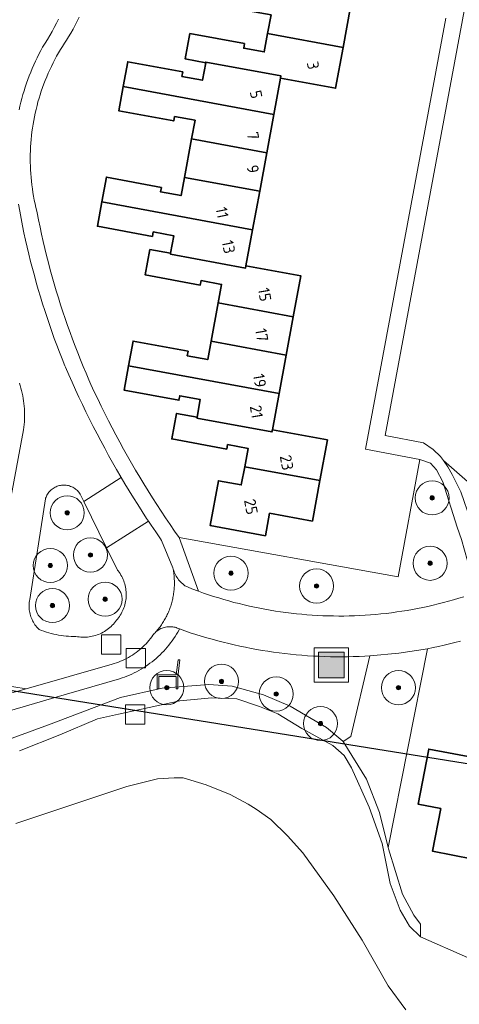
# Model space of a CAD drawing. Extents: x 154222 to 160093, y 456746 to 462495.
# Tile 185 of 254: x 158727 to 158779, y 460736 to 460852. Entities that reach past the tile are written whole.
import ezdxf
from ezdxf.enums import TextEntityAlignment as Align

# ---------------------------------------------------------------- set-up
doc = ezdxf.new("R2010")
doc.units = 0
doc.header["$LTSCALE"] = 0.75
doc.layers.get('0').update_dxf_attribs({"linetype": 'CONTINUOUS'})
doc.layers.get('DEFPOINTS').update_dxf_attribs({"linetype": 'CONTINUOUS'})
for name, color, linetype, lineweight in [('B-XX-GR-BEPLANTING_CULTUUR_BOSPLANTSOEN-GV', 252, 'CONTINUOUS', 18), ('B-XX-GR-BOOM-S', 252, 'CONTINUOUS', 25), ('B-XX-IE-MEUBILAIR_WEGMEUBILAIR-S', 252, 'CONTINUOUS', 25), ('B-XX-OG-BEBOUWING-GV', 6, 'CONTINUOUS', 35), ('B-XX-OG-BEBOUWING-T18', 1, 'CONTINUOUS', 18), ('B-XX-OG-TERREIN_CULTUURSCHEIDING-GV', 252, 'CONTINUOUS', 18), ('B-XX-OG-TERREIN_ERF-GV', 252, 'CONTINUOUS', 18), ('B-XX-OG-WATER_SLOOT-GV', 252, 'CONTINUOUS', 18), ('B-XX-RI-GWA_RIOOLPUT-S', 252, 'CONTINUOUS', 25), ('B-XX-VH-VERHARDING_BETONSTRAATSTEEN-GV', 252, 'CONTINUOUS', 18), ('B-XX-VH-VERHARDING_STRAATBAKSTEEN-GV', 252, 'CONTINUOUS', 18), ('B-XX-VH-VERHARDING_TEGEL-GV', 252, 'CONTINUOUS', 18)]:
    doc.layers.add(name, color=color, linetype=linetype, lineweight=lineweight)
doc.styles.add('NLCS-ISO-M-T18', font='NLCS-ISO.ttf', dxfattribs={"height": 1.8})

# ---------------------------------------------------------------- blocks, each defined once
blk = doc.blocks.new('SIE-WEG_AFVALBAK-SO')
at = {"linetype": 'ByBlock', "lineweight": 18}
h = blk.add_hatch(color=0, dxfattribs=at)
h.dxf.hatch_style = 1
h.paths.add_polyline_path([(-1.5, -1.5), (1.5, -1.5), (1.5, 1.5), (-1.5, 1.5)])
at = {"color": 0, "linetype": 'ByBlock', "lineweight": 18}
for points in [[(-2, -2), (2, -2), (2, 2), (-2, 2)], [(-1.5, -1.5), (1.5, -1.5), (1.5, 1.5), (-1.5, 1.5)]]:
    blk.add_lwpolyline(points, close=True, dxfattribs=at)
blk = doc.blocks.new('SRI-PUT_INSPECTIEPUT_RIOOLPUT-SO')
at = {"color": 0, "linetype": 'ByBlock', "lineweight": 18}
blk.add_lwpolyline([(-1.125, -1.125), (1.125, -1.125), (1.125, 1.125), (-1.125, 1.125)], close=True, dxfattribs=at)
blk = doc.blocks.new('SIE-WEG_ZITBANK-SO')
at = {"color": 0, "linetype": 'ByBlock', "lineweight": 18}
blk.add_lwpolyline([(-0.91, -1.63), (-0.91, -0.2), (1.09, -0.2), (1.09, -1.63), (1.29, -1.63), (1.29, -0.21), (1.54, 1.78), (1.33, 1.78), (1.11, 0), (-1.11, 0), (-1.11, -1.63)], close=True, dxfattribs=at)
blk = doc.blocks.new('SGR-BOOM_01-SO')
at = {"linetype": 'ByBlock', "lineweight": 18}
h = blk.add_hatch(color=0, dxfattribs=at)
h.dxf.hatch_style = 1
edge = h.paths.add_edge_path()
edge.add_arc((0, 0), 0.25, 0, 360)
at = {"color": 0, "linetype": 'ByBlock', "lineweight": 18}
for radius in [2, 0.25]:
    blk.add_circle((0, 0), radius, dxfattribs=at)

msp = doc.modelspace()

# ---------------------------------------------------------------- linework, layer by layer
at = {"layer": 'B-XX-GR-BEPLANTING_CULTUUR_BOSPLANTSOEN-GV'}
for points in [[(158778.774, 460790.861), (158778.28, 460792.315), (158776.617, 460797.594), (158775.854, 460799.026), (158775.137, 460799.786), (158773.908, 460800.244), (158771.365, 460786.454), (158745.639, 460791.082), (158747.937, 460784.783), (158748.522, 460784.574), (158749.11, 460784.373), (158749.701, 460784.18), (158750.294, 460783.994), (158750.889, 460783.816), (158751.487, 460783.645), (158752.086, 460783.482), (158752.688, 460783.327), (158753.292, 460783.18), (158753.897, 460783.04), (158754.505, 460782.909), (158755.113, 460782.785), (158755.724, 460782.668), (158756.336, 460782.56), (158756.949, 460782.46), (158757.564, 460782.368), (158758.179, 460782.283), (158758.796, 460782.207), (158759.414, 460782.138), (158760.032, 460782.077), (158760.651, 460782.025), (158761.271, 460781.98), (158761.891, 460781.943), (158762.512, 460781.914), (158763.133, 460781.894), (158763.755, 460781.881), (158764.376, 460781.876), (158764.997, 460781.879), (158765.619, 460781.891), (158766.24, 460781.91), (158766.861, 460781.937), (158767.481, 460781.972), (158768.101, 460782.015), (158768.72, 460782.067), (158769.339, 460782.126), (158769.957, 460782.193), (158770.573, 460782.268), (158771.189, 460782.351), (158771.804, 460782.442), (158772.417, 460782.541), (158773.03, 460782.647), (158773.64, 460782.762), (158774.25, 460782.884), (158774.857, 460783.014), (158775.463, 460783.153), (158776.067, 460783.299), (158776.669, 460783.452), (158777.269, 460783.613), (158777.867, 460783.782), (158778.463, 460783.959), (158779.056, 460784.144)], [(158714.298, 460769.6), (158727.7, 460773.349), (158721.873, 460774.268)]]:
    msp.add_lwpolyline(points, dxfattribs=at)
for points in [[(158780.113, 460797.095), (158776.695, 460800.096), (158777.197, 460799.385), (158777.713, 460798.469), (158778.722, 460796.456), (158779.845, 460793.145), (158781.194, 460788.895), (158782.349, 460785.431), (158785.983, 460787.198), (158789.543, 460789.112), (158796.416, 460794.102)], [(158770.187, 460754.718), (158774.809, 460778.048), (158771.433, 460777.525), (158768.032, 460777.209), (158765.808, 460767.756), (158764.897, 460767.153), (158767.651, 460762.743), (158769.184, 460758.85)]]:
    msp.add_lwpolyline(points, close=True, dxfattribs=at)
at = {"layer": 'B-XX-OG-BEBOUWING-GV'}
for points in [[(158764.532, 460856.277), (158754.757, 460858.086), (158753.79, 460852.845), (158756.441, 460852.354), (158756.038, 460850.172), (158764.9, 460848.529), (158765.781, 460853.294), (158764.039, 460853.614)], [(158753.329, 460848.989), (158746.908, 460850.174), (158746.36, 460847.2), (158748.766, 460846.755), (158748.779, 460846.826), (158757.604, 460845.204), (158757.559, 460844.958), (158764.019, 460843.763), (158764.9, 460848.529), (158756.038, 460850.172), (158755.639, 460848.014), (158753.231, 460848.459)], [(158746.077, 460845.674), (158739.621, 460846.868), (158739.082, 460843.954), (158756.769, 460840.682), (158757.559, 460844.958), (158757.604, 460845.204), (158748.779, 460846.826), (158748.766, 460846.755), (158748.387, 460844.699), (158745.979, 460845.145)], [(158756.769, 460840.682), (158739.082, 460843.954), (158738.557, 460841.113), (158745.012, 460839.922), (158745.11, 460840.448), (158747.518, 460840.002), (158747.113, 460837.812), (158755.936, 460836.18)], [(158755.936, 460836.18), (158747.113, 460837.812), (158746.281, 460833.311), (158755.104, 460831.679)], [(158743.577, 460832.142), (158737.118, 460833.337), (158736.584, 460830.45), (158754.272, 460827.178), (158755.104, 460831.679), (158746.281, 460833.311), (158745.885, 460831.168), (158743.478, 460831.614)], [(158754.272, 460827.178), (158736.584, 460830.45), (158736.053, 460827.575), (158742.51, 460826.379), (158742.608, 460826.907), (158745.015, 460826.462), (158744.635, 460824.407), (158744.617, 460824.309), (158753.44, 460822.677), (158753.489, 460822.941)], [(158744.635, 460824.407), (158742.228, 460824.852), (158741.678, 460821.877), (158748.126, 460820.684), (158748.223, 460821.213), (158750.63, 460820.767), (158750.228, 460818.592), (158759.052, 460816.96), (158759.941, 460821.747), (158753.489, 460822.941), (158753.44, 460822.677), (158744.617, 460824.309)], [(158759.052, 460816.96), (158750.228, 460818.592), (158749.396, 460814.091), (158758.216, 460812.459)], [(158746.691, 460812.925), (158740.243, 460814.117), (158739.708, 460811.228), (158757.381, 460807.959), (158758.216, 460812.459), (158749.396, 460814.091), (158749.001, 460811.951), (158746.594, 460812.395)], [(158757.381, 460807.959), (158739.708, 460811.228), (158739.179, 460808.373), (158745.627, 460807.18), (158745.725, 460807.709), (158748.132, 460807.263), (158747.747, 460805.187), (158747.729, 460805.089), (158756.545, 460803.458), (158756.595, 460803.726)], [(158747.747, 460805.187), (158745.343, 460805.634), (158744.788, 460802.651), (158751.237, 460801.454), (158751.334, 460801.985), (158753.742, 460801.537), (158753.342, 460799.385), (158762.167, 460797.753), (158763.053, 460802.527), (158756.595, 460803.726), (158756.545, 460803.458), (158747.729, 460805.089)], [(158762.167, 460797.753), (158753.342, 460799.385), (158752.944, 460797.241), (158750.268, 460797.736), (158749.3, 460792.491), (158755.777, 460791.294), (158756.267, 460793.935), (158761.285, 460793.004)], [(158780.182, 460765.277), (158774.945, 460766.268), (158773.72, 460759.8), (158776.357, 460759.299), (158775.404, 460754.288), (158780.146, 460753.386), (158781.816, 460762.197), (158779.676, 460762.605)]]:
    msp.add_lwpolyline(points, close=True, dxfattribs=at)
at = {"layer": 'B-XX-OG-TERREIN_CULTUURSCHEIDING-GV'}
msp.add_lwpolyline([(158732.261, 460797.224), (158732.127, 460797.229), (158731.992, 460797.225), (158731.858, 460797.213), (158731.725, 460797.193), (158731.593, 460797.166), (158731.464, 460797.13), (158731.336, 460797.087), (158731.211, 460797.037), (158731.09, 460796.979), (158730.972, 460796.914), (158730.858, 460796.842), (158730.749, 460796.764), (158730.644, 460796.679), (158730.545, 460796.588), (158730.451, 460796.492), (158730.364, 460796.39), (158730.282, 460796.283), (158730.207, 460796.171), (158730.139, 460796.055), (158730.077, 460795.935), (158730.023, 460795.812), (158729.977, 460795.686), (158729.953, 460795.611), (158728.113, 460783.823), (158728.081, 460783.653), (158728.056, 460783.482), (158728.04, 460783.31), (158728.031, 460783.137), (158728.03, 460782.964), (158728.038, 460782.791), (158728.053, 460782.619), (158728.077, 460782.447), (158728.108, 460782.277), (158728.147, 460782.108), (158728.194, 460781.942), (158728.248, 460781.778), (158728.31, 460781.616), (158728.38, 460781.458), (158728.456, 460781.303), (158728.54, 460781.151), (158728.631, 460781.004), (158728.728, 460780.861), (158728.832, 460780.722), (158728.942, 460780.589), (158729.058, 460780.461), (158729.18, 460780.338), (158729.226, 460780.295), (158729.502, 460780.187), (158729.781, 460780.086), (158730.063, 460779.993), (158730.347, 460779.908), (158730.633, 460779.83), (158730.922, 460779.76), (158731.212, 460779.698), (158731.503, 460779.643), (158731.796, 460779.597), (158732.091, 460779.558), (158732.386, 460779.527), (158732.681, 460779.505), (158732.978, 460779.49), (158733.274, 460779.483), (158733.541, 460779.484), (158733.731, 460779.45), (158733.923, 460779.424), (158734.115, 460779.405), (158734.308, 460779.395), (158734.502, 460779.392), (158734.695, 460779.398), (158734.888, 460779.412), (158735.08, 460779.433), (158735.271, 460779.463), (158735.46, 460779.5), (158735.648, 460779.546), (158735.834, 460779.599), (158736.018, 460779.659), (158736.199, 460779.727), (158736.377, 460779.803), (158736.551, 460779.886), (158736.723, 460779.976), (158736.89, 460780.073), (158737.053, 460780.177), (158737.211, 460780.287), (158737.365, 460780.404), (158737.514, 460780.527), (158737.658, 460780.657), (158737.796, 460780.792), (158737.929, 460780.933), (158738.055, 460781.079), (158738.176, 460781.23), (158738.282, 460781.375), (158738.406, 460781.519), (158738.524, 460781.669), (158738.635, 460781.823), (158738.74, 460781.982), (158738.838, 460782.145), (158738.929, 460782.312), (158739.014, 460782.482), (158739.09, 460782.656), (158739.16, 460782.833), (158739.222, 460783.013), (158739.276, 460783.196), (158739.323, 460783.38), (158739.361, 460783.566), (158739.392, 460783.754), (158739.416, 460783.943), (158739.431, 460784.133), (158739.438, 460784.323), (158739.437, 460784.513), (158739.428, 460784.703), (158739.411, 460784.892), (158739.386, 460785.081), (158739.353, 460785.269), (158739.313, 460785.454), (158739.264, 460785.638), (158739.208, 460785.82), (158739.145, 460785.999), (158739.073, 460786.176), (158738.995, 460786.349), (158738.909, 460786.519), (158738.817, 460786.685), (158738.717, 460786.847), (158738.611, 460787.005), (158738.498, 460787.158), (158738.42, 460787.256), (158737.132, 460789.878), (158734.469, 460795.297), (158734.043, 460796.164), (158733.968, 460796.276), (158733.887, 460796.383), (158733.8, 460796.486), (158733.706, 460796.582), (158733.608, 460796.674), (158733.503, 460796.759), (158733.394, 460796.838), (158733.281, 460796.91), (158733.163, 460796.975), (158733.042, 460797.034), (158732.917, 460797.084), (158732.79, 460797.128), (158732.66, 460797.164), (158732.528, 460797.192), (158732.395, 460797.212)], close=True, dxfattribs=at)
msp.add_lwpolyline([(158726.044, 460767.562), (158730.633, 460769.254), (158738.747, 460772.332), (158743.668, 460773.416), (158749.144, 460773.854), (158751.885, 460773.657), (158755.56, 460772.653), (158758.666, 460771.325), (158762.93, 460768.814), (158764.856, 460767.218), (158764.897, 460767.153), (158765.808, 460767.756), (158768.032, 460777.209), (158767.431, 460777.175), (158766.761, 460777.144), (158766.092, 460777.122), (158765.422, 460777.107), (158764.752, 460777.101), (158764.082, 460777.102), (158763.412, 460777.111), (158762.742, 460777.129), (158762.073, 460777.154), (158761.404, 460777.188), (158760.735, 460777.229), (158760.067, 460777.279), (158759.399, 460777.336), (158758.733, 460777.402), (158758.067, 460777.475), (158757.402, 460777.556), (158756.738, 460777.645), (158756.075, 460777.742), (158755.413, 460777.847), (158754.753, 460777.96), (158754.094, 460778.081), (158753.436, 460778.21), (158752.78, 460778.346), (158752.126, 460778.491), (158751.473, 460778.643), (158750.823, 460778.803), (158750.174, 460778.97), (158749.527, 460779.146), (158748.883, 460779.329), (158748.241, 460779.52), (158747.601, 460779.718), (158746.963, 460779.924), (158746.328, 460780.138), (158745.696, 460780.359), (158745.651, 460780.275), (158745.5, 460780.004), (158745.342, 460779.738), (158745.178, 460779.476), (158745.006, 460779.218), (158744.828, 460778.964), (158744.644, 460778.716), (158744.453, 460778.472), (158744.256, 460778.233), (158744.053, 460777.999), (158743.844, 460777.771), (158743.629, 460777.548), (158743.408, 460777.331), (158743.182, 460777.119), (158742.951, 460776.914), (158742.714, 460776.714), (158742.472, 460776.521), (158742.225, 460776.334), (158741.974, 460776.153), (158741.718, 460775.979), (158741.457, 460775.812), (158741.192, 460775.652), (158740.924, 460775.498), (158740.651, 460775.351), (158740.374, 460775.212), (158740.095, 460775.079), (158739.811, 460774.954), (158739.525, 460774.836), (158739.236, 460774.726), (158738.944, 460774.623), (158738.649, 460774.528), (158730.685, 460772.199), (158715.435, 460767.74)], dxfattribs=at)
at = {"layer": 'B-XX-OG-TERREIN_ERF-GV'}
for points in [[(158765.781, 460853.294), (158764.9, 460848.529), (158764.019, 460843.763), (158757.559, 460844.958), (158756.769, 460840.682), (158755.936, 460836.18), (158755.104, 460831.679), (158754.272, 460827.178), (158753.489, 460822.941), (158759.941, 460821.747), (158759.052, 460816.96), (158758.216, 460812.459), (158757.381, 460807.959), (158756.595, 460803.726), (158763.053, 460802.527), (158762.167, 460797.753), (158761.285, 460793.004), (158756.267, 460793.935), (158755.777, 460791.294), (158749.3, 460792.491), (158750.268, 460797.736), (158752.944, 460797.241), (158753.342, 460799.385), (158753.742, 460801.537), (158751.334, 460801.985), (158751.237, 460801.454), (158744.788, 460802.651), (158745.343, 460805.634), (158747.747, 460805.187), (158748.132, 460807.263), (158745.725, 460807.709), (158745.627, 460807.18), (158739.179, 460808.373), (158739.708, 460811.228), (158740.243, 460814.117), (158746.691, 460812.925), (158746.594, 460812.395), (158749.001, 460811.951), (158749.396, 460814.091), (158750.228, 460818.592), (158750.63, 460820.767), (158748.223, 460821.213), (158748.126, 460820.684), (158741.678, 460821.877), (158742.228, 460824.852), (158744.635, 460824.407), (158745.015, 460826.462), (158742.608, 460826.907), (158742.51, 460826.379), (158736.053, 460827.575), (158736.584, 460830.45), (158737.118, 460833.337), (158743.577, 460832.142), (158743.478, 460831.614), (158745.885, 460831.168), (158746.281, 460833.311), (158747.113, 460837.812), (158747.518, 460840.002), (158745.11, 460840.448), (158745.012, 460839.922), (158738.557, 460841.113), (158739.082, 460843.954), (158739.621, 460846.868), (158746.077, 460845.674), (158745.979, 460845.145), (158748.387, 460844.699), (158748.766, 460846.755), (158746.36, 460847.2), (158746.908, 460850.174), (158753.329, 460848.989), (158753.231, 460848.459), (158755.639, 460848.014), (158756.038, 460850.172), (158756.441, 460852.354)], [(158779.226, 460853.47), (158769.837, 460803.042), (158774.338, 460802.166), (158775.471, 460801.397), (158776.345, 460800.593), (158776.695, 460800.096), (158780.113, 460797.095)], [(158733.932, 460852.088), (158733.696, 460851.62), (158733.453, 460851.155), (158733.203, 460850.694), (158732.946, 460850.237), (158732.682, 460849.784), (158732.429, 460849.416), (158732.183, 460849.044), (158731.944, 460848.667), (158731.711, 460848.286), (158731.485, 460847.901), (158731.266, 460847.512), (158731.054, 460847.119), (158730.85, 460846.722), (158730.652, 460846.322), (158730.462, 460845.918), (158730.278, 460845.511), (158730.102, 460845.101), (158729.934, 460844.688), (158729.773, 460844.271), (158729.62, 460843.852), (158729.473, 460843.43), (158729.335, 460843.006), (158729.204, 460842.579), (158729.081, 460842.15), (158728.966, 460841.719), (158728.858, 460841.286), (158728.758, 460840.85), (158728.666, 460840.414), (158728.582, 460839.975), (158728.505, 460839.536), (158728.437, 460839.094), (158728.376, 460838.652), (158728.324, 460838.209), (158728.279, 460837.765), (158728.242, 460837.32), (158728.214, 460836.874), (158728.193, 460836.429), (158728.18, 460835.982), (158728.175, 460835.536), (158728.179, 460835.089), (158728.19, 460834.643), (158728.209, 460834.197), (158728.236, 460833.752), (158728.272, 460833.307), (158728.315, 460832.862), (158728.366, 460832.419), (158728.425, 460831.977), (158728.492, 460831.535), (158728.567, 460831.095), (158728.65, 460830.656), (158728.74, 460830.219), (158728.839, 460829.784), (158728.945, 460829.35), (158728.995, 460829.157), (158729.159, 460828.316), (158729.331, 460827.477), (158729.511, 460826.64), (158729.698, 460825.804), (158729.894, 460824.97), (158730.097, 460824.138), (158730.308, 460823.308), (158730.527, 460822.48), (158730.753, 460821.654), (158730.987, 460820.83), (158731.229, 460820.008), (158731.479, 460819.189), (158731.736, 460818.372), (158732.001, 460817.557), (158732.273, 460816.745), (158732.553, 460815.936), (158732.84, 460815.129), (158733.135, 460814.325), (158733.438, 460813.523), (158733.748, 460812.725), (158734.065, 460811.929), (158734.39, 460811.137), (158734.722, 460810.348), (158735.062, 460809.561), (158735.293, 460809.037), (158735.691, 460808.179), (158736.096, 460807.325), (158736.508, 460806.474), (158736.927, 460805.626), (158737.354, 460804.783), (158737.787, 460803.942), (158738.228, 460803.106), (158738.676, 460802.273), (158739.13, 460801.444), (158739.592, 460800.619), (158740.061, 460799.798), (158740.537, 460798.981), (158741.019, 460798.168), (158741.509, 460797.359), (158742.005, 460796.554), (158742.508, 460795.753), (158743.018, 460794.957), (158743.535, 460794.165), (158744.058, 460793.378), (158744.588, 460792.595), (158745.124, 460791.816), (158745.639, 460791.082), (158771.365, 460786.454), (158773.908, 460800.244), (158767.504, 460801.431), (158776.955, 460851.987)], [(158721.873, 460774.268), (158727.393, 460803.72), (158727.433, 460804.025), (158727.465, 460804.332), (158727.489, 460804.639), (158727.505, 460804.946), (158727.513, 460805.254), (158727.514, 460805.562), (158727.506, 460805.87), (158727.49, 460806.177), (158727.466, 460806.485), (158727.434, 460806.791), (158727.394, 460807.096), (158727.347, 460807.4), (158727.291, 460807.703), (158727.228, 460808.005), (158727.157, 460808.304), (158727.078, 460808.602), (158726.991, 460808.898), (158726.896, 460809.191)], [(158778.666, 460778.939), (158778.028, 460778.771), (158777.388, 460778.611), (158776.746, 460778.459), (158776.102, 460778.314), (158775.456, 460778.177), (158774.809, 460778.048), (158770.187, 460754.718), (158770.216, 460754.597), (158771.864, 460749.282), (158773.196, 460746.806), (158773.963, 460745.76), (158773.984, 460744.249), (158779.486, 460741.839)], [(158780.146, 460753.386), (158775.404, 460754.288), (158776.357, 460759.299), (158773.72, 460759.8), (158774.945, 460766.268), (158780.182, 460765.277)]]:
    msp.add_lwpolyline(points, dxfattribs=at)
at = {"layer": 'B-XX-OG-WATER_SLOOT-GV'}
for points in [[(158726.927, 460766.075), (158731.626, 460767.939), (158736.068, 460769.815), (158738.539, 460770.368), (158745.731, 460771.916), (158749.505, 460772.267), (158752.409, 460772.187), (158755.087, 460771.274), (158757.241, 460770.396), (158760.058, 460768.689), (158763.691, 460766.697), (158765.034, 460765.523), (158765.894, 460764.096), (158767.954, 460759.461), (158769.489, 460755.191), (158770.407, 460750.53), (158771.607, 460747.381), (158772.682, 460745.529), (158773.984, 460744.249), (158773.963, 460745.76), (158773.196, 460746.806), (158771.864, 460749.282), (158770.216, 460754.597), (158770.187, 460754.718), (158769.184, 460758.85), (158767.651, 460762.743), (158764.897, 460767.153), (158764.856, 460767.218), (158762.93, 460768.814), (158758.666, 460771.325), (158755.56, 460772.653), (158751.885, 460773.657), (158749.144, 460773.854), (158743.668, 460773.416), (158738.747, 460772.332), (158730.633, 460769.254), (158726.044, 460767.562)], [(158779.486, 460741.839), (158773.984, 460744.249), (158772.682, 460745.529), (158771.607, 460747.381), (158770.407, 460750.53), (158769.489, 460755.191), (158767.954, 460759.461), (158765.894, 460764.096), (158765.034, 460765.523), (158763.691, 460766.697), (158760.058, 460768.689), (158757.241, 460770.396), (158755.087, 460771.274), (158752.409, 460772.187), (158749.505, 460772.267), (158745.731, 460771.916), (158738.539, 460770.368), (158736.068, 460769.815), (158731.626, 460767.939), (158726.927, 460766.075)], [(158726.473, 460757.553), (158733.739, 460759.977), (158739.517, 460761.87), (158743.093, 460762.801), (158745.068, 460762.909), (158746.133, 460762.896), (158748.829, 460762.079), (158751.643, 460760.934), (158753.76, 460759.823), (158754.692, 460759.248), (158756.403, 460758.019), (158758.351, 460756.113), (158760.183, 460754.111), (158763.794, 460749.078), (158767.135, 460743.87), (158770.187, 460738.506), (158772.245, 460735.709)]]:
    msp.add_lwpolyline(points, dxfattribs=at)
at = {"layer": 'B-XX-VH-VERHARDING_BETONSTRAATSTEEN-GV'}
msp.add_lwpolyline([(158779.056, 460784.144), (158778.463, 460783.959), (158777.867, 460783.782), (158777.269, 460783.613), (158776.669, 460783.452), (158776.067, 460783.299), (158775.463, 460783.153), (158774.857, 460783.014), (158774.25, 460782.884), (158773.64, 460782.762), (158773.03, 460782.647), (158772.417, 460782.541), (158771.804, 460782.442), (158771.189, 460782.351), (158770.573, 460782.268), (158769.957, 460782.193), (158769.339, 460782.126), (158768.72, 460782.067), (158768.101, 460782.015), (158767.481, 460781.972), (158766.861, 460781.937), (158766.24, 460781.91), (158765.619, 460781.891), (158764.997, 460781.879), (158764.376, 460781.876), (158763.755, 460781.881), (158763.133, 460781.894), (158762.512, 460781.914), (158761.891, 460781.943), (158761.271, 460781.98), (158760.651, 460782.025), (158760.032, 460782.077), (158759.414, 460782.138), (158758.796, 460782.207), (158758.179, 460782.283), (158757.564, 460782.368), (158756.949, 460782.46), (158756.336, 460782.56), (158755.724, 460782.668), (158755.113, 460782.785), (158754.505, 460782.909), (158753.897, 460783.04), (158753.292, 460783.18), (158752.688, 460783.327), (158752.086, 460783.482), (158751.487, 460783.645), (158750.889, 460783.816), (158750.294, 460783.994), (158749.701, 460784.18), (158749.11, 460784.373), (158748.522, 460784.574), (158747.937, 460784.783), (158747.144, 460785.085), (158746.357, 460785.401), (158746.336, 460785.416), (158746.199, 460785.522), (158746.066, 460785.634), (158745.939, 460785.752), (158745.818, 460785.876), (158745.702, 460786.005), (158745.592, 460786.139), (158745.489, 460786.278), (158745.392, 460786.422), (158745.302, 460786.57), (158745.219, 460786.723), (158745.143, 460786.878), (158745.074, 460787.038), (158745.013, 460787.2), (158744.959, 460787.365), (158744.913, 460787.532), (158744.943, 460787.383), (158744.97, 460787.234), (158744.994, 460787.084), (158745.016, 460786.933), (158745.035, 460786.782), (158745.051, 460786.631), (158745.065, 460786.48), (158745.076, 460786.328), (158745.085, 460786.177), (158745.091, 460786.025), (158745.094, 460785.873), (158745.095, 460785.721), (158745.093, 460785.569), (158745.088, 460785.417), (158745.081, 460785.266), (158745.071, 460785.114), (158745.058, 460784.963), (158745.043, 460784.811), (158745.025, 460784.661), (158745.004, 460784.51), (158744.981, 460784.36), (158744.955, 460784.21), (158744.927, 460784.061), (158744.896, 460783.912), (158744.862, 460783.764), (158744.826, 460783.616), (158744.787, 460783.469), (158744.746, 460783.323), (158744.702, 460783.178), (158744.656, 460783.033), (158744.607, 460782.889), (158744.556, 460782.746), (158744.502, 460782.604), (158744.445, 460782.463), (158744.386, 460782.323), (158744.325, 460782.184), (158744.262, 460782.046), (158744.195, 460781.909), (158744.127, 460781.773), (158744.056, 460781.639), (158743.983, 460781.506), (158743.908, 460781.374), (158743.83, 460781.243), (158743.75, 460781.114), (158743.668, 460780.986), (158743.583, 460780.86), (158743.497, 460780.735), (158743.408, 460780.612), (158743.317, 460780.49), (158743.224, 460780.37), (158743.128, 460780.252), (158743.031, 460780.135), (158742.932, 460780.02), (158743.03, 460780.102), (158743.144, 460780.185), (158743.263, 460780.262), (158743.385, 460780.333), (158743.512, 460780.396), (158743.641, 460780.452), (158743.774, 460780.501), (158743.909, 460780.542), (158744.047, 460780.575), (158744.186, 460780.6), (158744.326, 460780.618), (158744.467, 460780.628), (158744.608, 460780.629), (158744.749, 460780.623), (158744.89, 460780.608), (158745.029, 460780.586), (158745.167, 460780.556), (158745.304, 460780.518), (158745.437, 460780.472), (158745.568, 460780.419), (158745.696, 460780.359), (158746.328, 460780.138), (158746.963, 460779.924), (158747.601, 460779.718), (158748.241, 460779.52), (158748.883, 460779.329), (158749.527, 460779.146), (158750.174, 460778.97), (158750.823, 460778.803), (158751.473, 460778.643), (158752.126, 460778.491), (158752.78, 460778.346), (158753.436, 460778.21), (158754.094, 460778.081), (158754.753, 460777.96), (158755.413, 460777.847), (158756.075, 460777.742), (158756.738, 460777.645), (158757.402, 460777.556), (158758.067, 460777.475), (158758.733, 460777.402), (158759.399, 460777.336), (158760.067, 460777.279), (158760.735, 460777.229), (158761.404, 460777.188), (158762.073, 460777.154), (158762.742, 460777.129), (158763.412, 460777.111), (158764.082, 460777.102), (158764.752, 460777.101), (158765.422, 460777.107), (158766.092, 460777.122), (158766.761, 460777.144), (158767.431, 460777.175), (158768.032, 460777.209), (158771.433, 460777.525), (158774.809, 460778.048), (158775.456, 460778.177), (158776.102, 460778.314), (158776.746, 460778.459), (158777.388, 460778.611), (158778.028, 460778.771), (158778.666, 460778.939)], dxfattribs=at)
at = {"layer": 'B-XX-VH-VERHARDING_STRAATBAKSTEEN-GV'}
for points in [[(158726.858, 460841.22), (158726.96, 460841.673), (158727.07, 460842.124), (158727.188, 460842.573), (158727.313, 460843.02), (158727.446, 460843.465), (158727.587, 460843.907), (158727.736, 460844.347), (158727.891, 460844.784), (158728.055, 460845.219), (158728.226, 460845.65), (158728.404, 460846.079), (158728.589, 460846.504), (158728.782, 460846.926), (158728.983, 460847.345), (158729.19, 460847.76), (158729.404, 460848.172), (158729.626, 460848.58), (158729.913, 460849.036), (158730.192, 460849.495), (158730.465, 460849.959), (158730.731, 460850.427), (158730.99, 460850.899), (158731.242, 460851.374), (158731.487, 460851.853)], [(158726.896, 460809.191), (158726.991, 460808.898), (158727.078, 460808.602), (158727.157, 460808.304), (158727.228, 460808.005), (158727.291, 460807.703), (158727.347, 460807.4), (158727.394, 460807.096), (158727.434, 460806.791), (158727.466, 460806.485), (158727.49, 460806.177), (158727.506, 460805.87), (158727.514, 460805.562), (158727.513, 460805.254), (158727.505, 460804.946), (158727.489, 460804.639), (158727.465, 460804.332), (158727.433, 460804.025), (158727.393, 460803.72), (158721.873, 460774.268), (158727.7, 460773.349), (158737.781, 460776.246), (158738.032, 460776.318), (158738.281, 460776.398), (158738.527, 460776.485), (158738.77, 460776.58), (158739.01, 460776.682), (158739.247, 460776.791), (158739.481, 460776.908), (158739.711, 460777.032), (158739.937, 460777.163), (158740.159, 460777.3), (158740.376, 460777.445), (158740.589, 460777.596), (158740.797, 460777.753), (158741.001, 460777.917), (158741.199, 460778.087), (158741.392, 460778.263), (158741.58, 460778.444), (158741.762, 460778.632), (158741.938, 460778.825), (158742.108, 460779.023), (158742.271, 460779.226), (158742.429, 460779.434), (158742.571, 460779.634), (158742.628, 460779.707), (158742.72, 460779.814), (158742.818, 460779.916), (158742.922, 460780.012), (158742.932, 460780.02), (158743.031, 460780.135), (158743.128, 460780.252), (158743.224, 460780.37), (158743.317, 460780.49), (158743.408, 460780.612), (158743.497, 460780.735), (158743.583, 460780.86), (158743.668, 460780.986), (158743.75, 460781.114), (158743.83, 460781.243), (158743.908, 460781.374), (158743.983, 460781.506), (158744.056, 460781.639), (158744.127, 460781.773), (158744.195, 460781.909), (158744.262, 460782.046), (158744.325, 460782.184), (158744.386, 460782.323), (158744.445, 460782.463), (158744.502, 460782.604), (158744.556, 460782.746), (158744.607, 460782.889), (158744.656, 460783.033), (158744.702, 460783.178), (158744.746, 460783.323), (158744.787, 460783.469), (158744.826, 460783.616), (158744.862, 460783.764), (158744.896, 460783.912), (158744.927, 460784.061), (158744.955, 460784.21), (158744.981, 460784.36), (158745.004, 460784.51), (158745.025, 460784.661), (158745.043, 460784.811), (158745.058, 460784.963), (158745.071, 460785.114), (158745.081, 460785.266), (158745.088, 460785.417), (158745.093, 460785.569), (158745.095, 460785.721), (158745.094, 460785.873), (158745.091, 460786.025), (158745.085, 460786.177), (158745.076, 460786.328), (158745.065, 460786.48), (158745.051, 460786.631), (158745.035, 460786.782), (158745.016, 460786.933), (158744.994, 460787.084), (158744.97, 460787.234), (158744.943, 460787.383), (158744.913, 460787.532), (158743.573, 460790.751), (158743.442, 460790.94), (158742.899, 460791.731), (158742.363, 460792.526), (158742.038, 460793.015), (158737.132, 460789.878), (158738.42, 460787.256), (158738.498, 460787.158), (158738.611, 460787.005), (158738.717, 460786.847), (158738.817, 460786.685), (158738.909, 460786.519), (158738.995, 460786.349), (158739.073, 460786.176), (158739.145, 460785.999), (158739.208, 460785.82), (158739.264, 460785.638), (158739.313, 460785.454), (158739.353, 460785.269), (158739.386, 460785.081), (158739.411, 460784.892), (158739.428, 460784.703), (158739.437, 460784.513), (158739.438, 460784.323), (158739.431, 460784.133), (158739.416, 460783.943), (158739.392, 460783.754), (158739.361, 460783.566), (158739.323, 460783.38), (158739.276, 460783.196), (158739.222, 460783.013), (158739.16, 460782.833), (158739.09, 460782.656), (158739.014, 460782.482), (158738.929, 460782.312), (158738.838, 460782.145), (158738.74, 460781.982), (158738.635, 460781.823), (158738.524, 460781.669), (158738.406, 460781.519), (158738.282, 460781.375), (158738.176, 460781.23), (158738.055, 460781.079), (158737.929, 460780.933), (158737.796, 460780.792), (158737.658, 460780.657), (158737.514, 460780.527), (158737.365, 460780.404), (158737.211, 460780.287), (158737.053, 460780.177), (158736.89, 460780.073), (158736.723, 460779.976), (158736.551, 460779.886), (158736.377, 460779.803), (158736.199, 460779.727), (158736.018, 460779.659), (158735.834, 460779.599), (158735.648, 460779.546), (158735.46, 460779.5), (158735.271, 460779.463), (158735.08, 460779.433), (158734.888, 460779.412), (158734.695, 460779.398), (158734.502, 460779.392), (158734.308, 460779.395), (158734.115, 460779.405), (158733.923, 460779.424), (158733.731, 460779.45), (158733.541, 460779.484), (158733.274, 460779.483), (158732.978, 460779.49), (158732.681, 460779.505), (158732.386, 460779.527), (158732.091, 460779.558), (158731.796, 460779.597), (158731.503, 460779.643), (158731.212, 460779.698), (158730.922, 460779.76), (158730.633, 460779.83), (158730.347, 460779.908), (158730.063, 460779.993), (158729.781, 460780.086), (158729.502, 460780.187), (158729.226, 460780.295), (158729.18, 460780.338), (158729.058, 460780.461), (158728.942, 460780.589), (158728.832, 460780.722), (158728.728, 460780.861), (158728.631, 460781.004), (158728.54, 460781.151), (158728.456, 460781.303), (158728.38, 460781.458), (158728.31, 460781.616), (158728.248, 460781.778), (158728.194, 460781.942), (158728.147, 460782.108), (158728.108, 460782.277), (158728.077, 460782.447), (158728.053, 460782.619), (158728.038, 460782.791), (158728.03, 460782.964), (158728.031, 460783.137), (158728.04, 460783.31), (158728.056, 460783.482), (158728.081, 460783.653), (158728.113, 460783.823), (158729.953, 460795.611), (158729.977, 460795.686), (158730.023, 460795.812), (158730.077, 460795.935), (158730.139, 460796.055), (158730.207, 460796.171), (158730.282, 460796.283), (158730.364, 460796.39), (158730.451, 460796.492), (158730.545, 460796.588), (158730.644, 460796.679), (158730.749, 460796.764), (158730.858, 460796.842), (158730.972, 460796.914), (158731.09, 460796.979), (158731.211, 460797.037), (158731.336, 460797.087), (158731.464, 460797.13), (158731.593, 460797.166), (158731.725, 460797.193), (158731.858, 460797.213), (158731.992, 460797.225), (158732.127, 460797.229), (158732.261, 460797.224), (158732.395, 460797.212), (158732.528, 460797.192), (158732.66, 460797.164), (158732.79, 460797.128), (158732.917, 460797.084), (158733.042, 460797.034), (158733.163, 460796.975), (158733.281, 460796.91), (158733.394, 460796.838), (158733.503, 460796.759), (158733.608, 460796.674), (158733.706, 460796.582), (158733.8, 460796.486), (158733.887, 460796.383), (158733.968, 460796.276), (158734.043, 460796.164), (158734.469, 460795.297), (158738.862, 460798.106), (158738.798, 460798.215), (158738.316, 460799.044), (158737.841, 460799.878), (158737.372, 460800.715), (158736.911, 460801.556), (158736.457, 460802.401), (158736.01, 460803.25), (158735.57, 460804.102), (158735.138, 460804.959), (158734.712, 460805.818), (158734.293, 460806.681), (158733.882, 460807.548), (158733.478, 460808.418), (158733.082, 460809.291), (158732.692, 460810.168), (158732.31, 460811.048), (158732.235, 460811.231), (158731.914, 460812.028), (158731.601, 460812.828), (158731.295, 460813.63), (158730.997, 460814.435), (158730.707, 460815.244), (158730.423, 460816.054), (158730.148, 460816.868), (158729.88, 460817.684), (158729.619, 460818.502), (158729.366, 460819.323), (158729.121, 460820.146), (158728.884, 460820.971), (158728.654, 460821.799), (158728.432, 460822.628), (158728.218, 460823.46), (158728.011, 460824.293), (158727.812, 460825.129), (158727.622, 460825.966), (158727.438, 460826.805), (158727.263, 460827.646), (158727.095, 460828.488), (158726.936, 460829.332), (158726.784, 460830.177)], [(158715.435, 460767.74), (158730.685, 460772.199), (158738.649, 460774.528), (158738.944, 460774.623), (158739.236, 460774.726), (158739.525, 460774.836), (158739.811, 460774.954), (158740.095, 460775.079), (158740.374, 460775.212), (158740.651, 460775.351), (158740.924, 460775.498), (158741.192, 460775.652), (158741.457, 460775.812), (158741.718, 460775.979), (158741.974, 460776.153), (158742.225, 460776.334), (158742.472, 460776.521), (158742.714, 460776.714), (158742.951, 460776.914), (158743.182, 460777.119), (158743.408, 460777.331), (158743.629, 460777.548), (158743.844, 460777.771), (158744.053, 460777.999), (158744.256, 460778.233), (158744.453, 460778.472), (158744.644, 460778.716), (158744.828, 460778.964), (158745.006, 460779.218), (158745.178, 460779.476), (158745.342, 460779.738), (158745.5, 460780.004), (158745.651, 460780.275), (158745.696, 460780.359), (158745.568, 460780.419), (158745.437, 460780.472), (158745.304, 460780.518), (158745.167, 460780.556), (158745.029, 460780.586), (158744.89, 460780.608), (158744.749, 460780.623), (158744.608, 460780.629), (158744.467, 460780.628), (158744.326, 460780.618), (158744.186, 460780.6), (158744.047, 460780.575), (158743.909, 460780.542), (158743.774, 460780.501), (158743.641, 460780.452), (158743.512, 460780.396), (158743.385, 460780.333), (158743.263, 460780.262), (158743.144, 460780.185), (158743.03, 460780.102), (158742.932, 460780.02), (158742.922, 460780.012), (158742.818, 460779.916), (158742.72, 460779.814), (158742.628, 460779.707), (158742.571, 460779.634), (158742.429, 460779.434), (158742.271, 460779.226), (158742.108, 460779.023), (158741.938, 460778.825), (158741.762, 460778.632), (158741.58, 460778.444), (158741.392, 460778.263), (158741.199, 460778.087), (158741.001, 460777.917), (158740.797, 460777.753), (158740.589, 460777.596), (158740.376, 460777.445), (158740.159, 460777.3), (158739.937, 460777.163), (158739.711, 460777.032), (158739.481, 460776.908), (158739.247, 460776.791), (158739.01, 460776.682), (158738.77, 460776.58), (158738.527, 460776.485), (158738.281, 460776.398), (158738.032, 460776.318), (158737.781, 460776.246), (158727.7, 460773.349), (158714.298, 460769.6)]]:
    msp.add_lwpolyline(points, dxfattribs=at)
at = {"layer": 'B-XX-VH-VERHARDING_TEGEL-GV'}
for points in [[(158776.955, 460851.987), (158767.504, 460801.431), (158773.908, 460800.244), (158775.137, 460799.786), (158775.854, 460799.026), (158776.617, 460797.594), (158778.28, 460792.315), (158778.774, 460790.861), (158779.493, 460788.355), (158780.077, 460786.834), (158780.347, 460785.984), (158780.87, 460784.76), (158782.349, 460785.431), (158781.194, 460788.895), (158779.845, 460793.145), (158778.722, 460796.456), (158777.713, 460798.469), (158777.197, 460799.385), (158776.695, 460800.096), (158776.345, 460800.593), (158775.471, 460801.397), (158774.338, 460802.166), (158769.837, 460803.042), (158779.226, 460853.47)], [(158726.784, 460830.177), (158726.936, 460829.332), (158727.095, 460828.488), (158727.263, 460827.646), (158727.438, 460826.805), (158727.622, 460825.966), (158727.812, 460825.129), (158728.011, 460824.293), (158728.218, 460823.46), (158728.432, 460822.628), (158728.654, 460821.799), (158728.884, 460820.971), (158729.121, 460820.146), (158729.366, 460819.323), (158729.619, 460818.502), (158729.88, 460817.684), (158730.148, 460816.868), (158730.423, 460816.054), (158730.707, 460815.244), (158730.997, 460814.435), (158731.295, 460813.63), (158731.601, 460812.828), (158731.914, 460812.028), (158732.235, 460811.231), (158732.31, 460811.048), (158732.692, 460810.168), (158733.082, 460809.291), (158733.478, 460808.418), (158733.882, 460807.548), (158734.293, 460806.681), (158734.712, 460805.818), (158735.138, 460804.959), (158735.57, 460804.102), (158736.01, 460803.25), (158736.457, 460802.401), (158736.911, 460801.556), (158737.372, 460800.715), (158737.841, 460799.878), (158738.316, 460799.044), (158738.798, 460798.215), (158738.862, 460798.106), (158739.287, 460797.39), (158739.782, 460796.568), (158740.285, 460795.751), (158740.794, 460794.938), (158741.311, 460794.13), (158741.834, 460793.326), (158742.038, 460793.015), (158742.363, 460792.526), (158742.899, 460791.731), (158743.442, 460790.94), (158743.573, 460790.751), (158744.913, 460787.532), (158744.959, 460787.365), (158745.013, 460787.2), (158745.074, 460787.038), (158745.143, 460786.878), (158745.219, 460786.723), (158745.302, 460786.57), (158745.392, 460786.422), (158745.489, 460786.278), (158745.592, 460786.139), (158745.702, 460786.005), (158745.818, 460785.876), (158745.939, 460785.752), (158746.066, 460785.634), (158746.199, 460785.522), (158746.336, 460785.416), (158746.357, 460785.401), (158747.144, 460785.085), (158747.937, 460784.783), (158745.639, 460791.082), (158745.124, 460791.816), (158744.588, 460792.595), (158744.058, 460793.378), (158743.535, 460794.165), (158743.018, 460794.957), (158742.508, 460795.753), (158742.005, 460796.554), (158741.509, 460797.359), (158741.019, 460798.168), (158740.537, 460798.981), (158740.061, 460799.798), (158739.592, 460800.619), (158739.13, 460801.444), (158738.676, 460802.273), (158738.228, 460803.106), (158737.787, 460803.942), (158737.354, 460804.783), (158736.927, 460805.626), (158736.508, 460806.474), (158736.096, 460807.325), (158735.691, 460808.179), (158735.293, 460809.037), (158735.062, 460809.561), (158734.722, 460810.348), (158734.39, 460811.137), (158734.065, 460811.929), (158733.748, 460812.725), (158733.438, 460813.523), (158733.135, 460814.325), (158732.84, 460815.129), (158732.553, 460815.936), (158732.273, 460816.745), (158732.001, 460817.557), (158731.736, 460818.372), (158731.479, 460819.189), (158731.229, 460820.008), (158730.987, 460820.83), (158730.753, 460821.654), (158730.527, 460822.48), (158730.308, 460823.308), (158730.097, 460824.138), (158729.894, 460824.97), (158729.698, 460825.804), (158729.511, 460826.64), (158729.331, 460827.477), (158729.159, 460828.316), (158728.995, 460829.157), (158728.945, 460829.35), (158728.839, 460829.784), (158728.74, 460830.219), (158728.65, 460830.656), (158728.567, 460831.095), (158728.492, 460831.535), (158728.425, 460831.977), (158728.366, 460832.419), (158728.315, 460832.862), (158728.272, 460833.307), (158728.236, 460833.752), (158728.209, 460834.197), (158728.19, 460834.643), (158728.179, 460835.089), (158728.175, 460835.536), (158728.18, 460835.982), (158728.193, 460836.429), (158728.214, 460836.874), (158728.242, 460837.32), (158728.279, 460837.765), (158728.324, 460838.209), (158728.376, 460838.652), (158728.437, 460839.094), (158728.505, 460839.536), (158728.582, 460839.975), (158728.666, 460840.414), (158728.758, 460840.85), (158728.858, 460841.286), (158728.966, 460841.719), (158729.081, 460842.15), (158729.204, 460842.579), (158729.335, 460843.006), (158729.473, 460843.43), (158729.62, 460843.852), (158729.773, 460844.271), (158729.934, 460844.688), (158730.102, 460845.101), (158730.278, 460845.511), (158730.462, 460845.918), (158730.652, 460846.322), (158730.85, 460846.722), (158731.054, 460847.119), (158731.266, 460847.512), (158731.485, 460847.901), (158731.711, 460848.286), (158731.944, 460848.667), (158732.183, 460849.044), (158732.429, 460849.416), (158732.682, 460849.784), (158732.946, 460850.237), (158733.203, 460850.694), (158733.453, 460851.155), (158733.696, 460851.62), (158733.932, 460852.088)], [(158731.487, 460851.853), (158731.242, 460851.374), (158730.99, 460850.899), (158730.731, 460850.427), (158730.465, 460849.959), (158730.192, 460849.495), (158729.913, 460849.036), (158729.626, 460848.58), (158729.404, 460848.172), (158729.19, 460847.76), (158728.983, 460847.345), (158728.782, 460846.926), (158728.589, 460846.504), (158728.404, 460846.079), (158728.226, 460845.65), (158728.055, 460845.219), (158727.891, 460844.784), (158727.736, 460844.347), (158727.587, 460843.907), (158727.446, 460843.465), (158727.313, 460843.02), (158727.188, 460842.573), (158727.07, 460842.124), (158726.96, 460841.673), (158726.858, 460841.22)]]:
    msp.add_lwpolyline(points, dxfattribs=at)
msp.add_lwpolyline([(158739.287, 460797.39), (158738.862, 460798.106), (158734.469, 460795.297), (158737.132, 460789.878), (158742.038, 460793.015), (158741.834, 460793.326), (158741.311, 460794.13), (158740.794, 460794.938), (158740.285, 460795.751), (158739.782, 460796.568)], close=True, dxfattribs=at)
at = {"layer": 'DEFPOINTS', "flags": 128}
msp.add_lwpolyline([(157498.69, 460511.773), (157666.489, 461268.413), (158141.33, 461489.21), (159256.935, 461205.939), (159206.487, 460696.309), (158205.708, 460856.251), (158144.02, 460363.33)], close=True, dxfattribs=at)

# ---------------------------------------------------------------- block references
at = {"layer": 'B-XX-GR-BOOM-S'}
for p in [(158775.347, 460795.726), (158732.511, 460793.98), (158735.231, 460789.036), (158730.533, 460787.799), (158775.1, 460788.062), (158751.736, 460786.9), (158761.784, 460785.398), (158736.962, 460783.843), (158730.78, 460783.102), (158744.194, 460773.474), (158750.623, 460774.216), (158771.391, 460773.474), (158757.051, 460772.733), (158762.243, 460769.271)]:
    msp.add_blockref('SGR-BOOM_01-SO', p, dxfattribs=at)
at = {"layer": 'B-XX-IE-MEUBILAIR_WEGMEUBILAIR-S'}
for name, p in [('SIE-WEG_AFVALBAK-SO', (158763.515, 460776.141)), ('SIE-WEG_ZITBANK-SO', (158744.194, 460774.974))]:
    msp.add_blockref(name, p, dxfattribs=at)
at = {"layer": 'B-XX-RI-GWA_RIOOLPUT-S'}
for p in [(158737.677, 460778.55), (158740.57, 460776.926), (158740.479, 460770.33)]:
    msp.add_blockref('SRI-PUT_INSPECTIEPUT_RIOOLPUT-SO', p, dxfattribs=at)

# ---------------------------------------------------------------- texts
at = {"layer": 'B-XX-OG-BEBOUWING-T18', "style": 'NLCS-ISO-M-T18'}
for s, rotation, p in [('3', 281.1, (158761.369, 460846.441)), ('5', 281.4, (158754.684, 460843.037)), ('7', 281.4, (158754.323, 460838.173)), ('9', 281.4, (158754.306, 460834.282)), ('11', 281.4, (158750.692, 460829.176)), ('13', 281.4, (158751.452, 460825.163)), ('15', 279.6, (158755.69, 460819.57)), ('17', 279.6, (158755.343, 460814.828)), ('19', 279.6, (158755.098, 460809.479)), ('21', 279.6, (158754.731, 460805.831)), ('23', 280.3, (158758.275, 460799.873)), ('25', 280.3, (158754.083, 460794.693))]:
    msp.add_text(s, height=1.35, rotation=rotation, dxfattribs=at).set_placement(p, align=Align.MIDDLE_CENTER)

doc.saveas('drawing.dxf')
